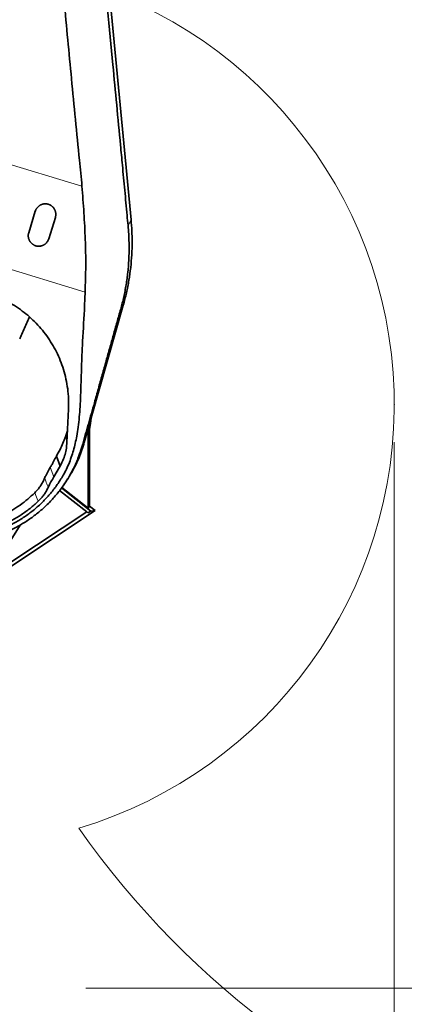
# Model space of a CAD drawing. Header units: millimetres. Extents: x 0 to 14900, y 0 to 10500.
# Tile 12 of 56: x 3840 to 4353, y 4523 to 5839. Entities that reach past the tile are written whole.
import ezdxf

# ---------------------------------------------------------------- set-up
doc = ezdxf.new("R2010")
doc.units = ezdxf.units.MM
doc.header["$LTSCALE"] = 25
doc.header["$PDSIZE"] = -1
doc.styles.add('SLDTEXTSTYLE0', font='TXT', dxfattribs={"width": 0.605})
doc.dimstyles.new('SLDDIMSTYLE0', dxfattribs={"dimtxt": 87.5, "dimasz": 87.5, "dimexe": 0, "dimexo": 0.0625, "dimgap": 21.875, "dimtad": 1, "dimdec": 0, "dimrnd": 1e-09, "dimzin": 12, "dimdsep": 46, "dimtxsty": 'SLDTEXTSTYLE0', "dimsah": 1, "dimcen": 0.09, "dimadec": 0, "dimazin": 3, "dimtfac": 1, "dimtofl": 0, "dimtmove": 0, "dimatfit": 3, "dimfxl": 1, "dimfrac": 2, "dimtolj": 1, "dimtzin": 12, "dimarcsym": 0})

# ---------------------------------------------------------------- blocks, each defined once
blk = doc.blocks.new('_D')
at = {"color": 7, "linetype": 'Continuous', "lineweight": 0}
for p, q in [((4339.9, 5274.3), (4339.9, 3924.3)), ((3428.9, 4045.5), (3428.9, 3924.3)), ((4339.9, 3961.8), (3428.9, 3961.8))]:
    blk.add_line(p, q, dxfattribs=at)
at = {"color": 7, "linetype": 'Continuous', "lineweight": 18}
for points in [[(3428.9, 3961.8), (3516.4, 3949.3), (3516.4, 3974.3)], [(4339.9, 3961.8), (4252.4, 3974.3), (4252.4, 3949.3)]]:
    blk.add_solid(points, dxfattribs=at)
at = {"color": 7, "linetype": 'Continuous', "lineweight": 18, "insert": (3784.1, 4074.6), "char_height": 87.5, "attachment_point": 1, "style": 'SLDTEXTSTYLE0'}
blk.add_mtext('911', dxfattribs=at)
blk = doc.blocks.new('_D_3')
at = {"color": 7, "linetype": 'Continuous', "lineweight": 0}
for p, q in [((6029.5, 5372.3), (6029.5, 3670.2)), ((3428.9, 4045.5), (3428.9, 3670.2)), ((6029.5, 3707.7), (3428.9, 3707.7))]:
    blk.add_line(p, q, dxfattribs=at)
at = {"color": 7, "linetype": 'Continuous', "lineweight": 18}
for points in [[(3428.9, 3707.7), (3516.4, 3695.2), (3516.4, 3720.2)], [(6029.5, 3707.7), (5942, 3720.2), (5942, 3695.2)]]:
    blk.add_solid(points, dxfattribs=at)
at = {"color": 7, "linetype": 'Continuous', "lineweight": 18, "insert": (4595.5, 3820.5), "char_height": 87.5, "attachment_point": 1, "style": 'SLDTEXTSTYLE0'}
blk.add_mtext('2601', dxfattribs=at)
blk = doc.blocks.new('_D_4')
at = {"color": 7, "linetype": 'Continuous', "lineweight": 0}
for p, q in [((3798.9, 7609.1), (6438.1, 7609.1)), ((6400.6, 7609.1), (6400.6, 4544.3)), ((3927.7, 4544.3), (6438.1, 4544.3))]:
    blk.add_line(p, q, dxfattribs=at)
at = {"color": 7, "linetype": 'Continuous', "lineweight": 18}
for points in [[(6400.6, 7609.1), (6388.1, 7521.6), (6413.1, 7521.6)], [(6400.6, 4544.3), (6413.1, 4631.8), (6388.1, 4631.8)]]:
    blk.add_solid(points, dxfattribs=at)
at = {"color": 7, "linetype": 'Continuous', "lineweight": 18, "insert": (6287.8, 5943), "char_height": 87.5, "attachment_point": 1, "rotation": 90, "style": 'SLDTEXTSTYLE0'}
blk.add_mtext('3065', dxfattribs=at)
blk = doc.blocks.new('_D_5')
at = {"color": 7, "linetype": 'Continuous', "lineweight": 0}
for p, q in [((3927.7, 4544.3), (6438.1, 4544.3)), ((6400.6, 4262.4), (6400.6, 4544.3)), ((4919.6, 4262.4), (6438.1, 4262.4)), ((6400.6, 4262.4), (6400.6, 3993.6))]:
    blk.add_line(p, q, dxfattribs=at)
at = {"color": 7, "linetype": 'Continuous', "lineweight": 18}
for points in [[(6400.6, 4544.3), (6388.1, 4456.8), (6413.1, 4456.8)], [(6400.6, 4262.4), (6413.1, 4349.9), (6388.1, 4349.9)]]:
    blk.add_solid(points, dxfattribs=at)
at = {"color": 7, "linetype": 'Continuous', "lineweight": 18, "insert": (6287.8, 3993.6), "char_height": 87.5, "attachment_point": 1, "rotation": 90, "style": 'SLDTEXTSTYLE0'}
blk.add_mtext('282', dxfattribs=at)

msp = doc.modelspace()

# ---------------------------------------------------------------- linework, layer by layer
at = {"color": 7, "linetype": 'Continuous', "lineweight": 35}
for p, q in [((3948.1974025, 5992.2675931), (3988.3499359, 5571.4458757)), ((3851.6273493, 5554.2802593), (3860.3985005, 5582.9694019)), ((3887.1750337, 5574.7829942), (3878.4038825, 5546.0938515)), ((3977.9547223, 5457.2967162), (3925.8870263, 5273.9914548)), ((3904.7522064, 5318.518022), (3902.6368369, 5273.7806779)), ((3900.564821, 5281.287876), (3903.3748622, 5289.388964)), ((3930.8288959, 5291.2883051), (3930.8789327, 5291.565551)), ((3930.8288959, 5186.1414455), (3930.8288959, 5291.2883051)), ((3932.9241421, 5291.1004776), (3930.8288959, 5291.2883051)), ((3932.9241421, 5291.1004776), (3932.9241421, 5188.4927439)), ((3902.6368369, 5273.7806779), (3902.2216456, 5268.1136101)), ((3893.7509634, 5242.2845179), (3888.5302033, 5255.4520284)), ((3885.3011895, 5227.8432861), (3892.8977535, 5240.6592023)), ((3892.8977535, 5240.6592023), (3893.7509634, 5242.2845179)), ((3877.5903863, 5213.7488708), (3877.5960241, 5213.7614761)), ((3930.8288959, 5186.1414455), (3896.0390443, 5213.814543)), ((3897.7227979, 5216.0341159), (3899.5495859, 5218.6400359)), ((3892.8905809, 5209.7235443), (3929.0879255, 5180.9308763)), ((3934.5680539, 5182.1292189), (3895.5435478, 5213.1707128)), ((3932.9241421, 5188.4927439), (3930.8288959, 5186.1414455)), ((3932.9241421, 5188.4927439), (3940.2069086, 5182.6997699)), ((3940.2069086, 5182.6997699), (3828.8925192, 5109.0223828)), ((3929.0879255, 5180.9308763), (3829.2794856, 5114.8691111)), ((3929.0879255, 5180.9308763), (3930.7545964, 5179.6051464)), ((3930.7545964, 5179.6051464), (3934.5680539, 5182.1292189)), ((3940.2069086, 5182.6997699), (3934.5680539, 5182.1292189)), ((3840.1072244, 5163.3789159), (3815.2625366, 5122.9944523))]:
    msp.add_line(p, q, dxfattribs=at)
at = {"color": 8, "linetype": 'Continuous', "lineweight": 18}
for p, q in [((3760.8839645, 5665.7471715), (3922.7556965, 5616.3881196)), ((3984.2935821, 5563.9734031), (3988.3499359, 5571.4458757)), ((3926.9748263, 5474.8943118), (3719.0279483, 5538.302917)), ((3974.4718535, 5451.9808814), (3977.9547223, 5457.2967162)), ((3902.7633761, 5276.4568192), (3900.564821, 5281.287876)), ((3923.3186598, 5270.071407), (3925.8870263, 5273.9914548)), ((3885.3011895, 5227.8432861), (3880.4801935, 5240.7262458))]:
    msp.add_line(p, q, dxfattribs=at)
at = {"color": 7, "linetype": 'Continuous', "lineweight": 35, "flags": 128}
msp.add_lwpolyline([(3935.0027609, 5306.0835626), (3934.2099784, 5299.2650737), (3932.9241421, 5291.1004776)], dxfattribs=at)
at = {"color": 8, "linetype": 'Continuous', "lineweight": 18, "flags": 128}
msp.add_lwpolyline([(3859.6161676, 5206.4954623), (3861.9619014, 5200.8067334), (3863.881338, 5196.1519332), (3864.3061633, 5195.1217678)], dxfattribs=at)
at = {"color": 7, "linetype": 'Continuous', "lineweight": 18}
for centre, radius, start, end in [((3748.8889757, 5324.2675931), 2284.8733767, 5, 155), ((3748.8889757, 5324.2675931), 590.9678258, 286.696479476, 76.696479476), ((4869.6080111, 5422.3178037), 1159.8733767, 214.9292866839, 5)]:
    msp.add_arc(centre, radius, start, end, dxfattribs=at)
at = {"color": 7, "linetype": 'Continuous', "lineweight": 35}
for points, knots in [([(3901.756062, 6461.3517544), (3901.8848622, 6459.6238239), (3902.1425284, 6456.1670811), (3902.6921128, 6449.5174669), (3903.4100622, 6441.4643835), (3904.2917146, 6432.0846276), (3905.2218624, 6422.3287074), (3906.1637997, 6412.1567426), (3907.1744544, 6400.817362), (3908.2179256, 6388.7182657), (3909.9960494, 6367.7283141), (3912.4458468, 6338.6173017), (3915.654869, 6301.280766), (3918.9012095, 6263.9012869), (3922.1981257, 6226.4955865), (3925.5495872, 6189.0851356), (3928.9591262, 6151.6739257), (3932.430409, 6114.2682429), (3935.9439227, 6076.9240675), (3939.4760006, 6039.6444781), (3944.1888935, 5990.0010286), (3952.383246, 5903.0421227), (3961.0997661, 5810.6172243), (3969.135673, 5725.0996341), (3973.3701876, 5680.3772704), (3976.9801317, 5642.3848143), (3979.3965894, 5616.6358992), (3981.4569485, 5594.2098112), (3982.9044561, 5578.5014189), (3983.8660342, 5568.4448635), (3984.2935821, 5563.9734031)], [0, 0, 0, 0, 0.0059260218, 0.0118550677, 0.0222611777, 0.0327327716, 0.0432083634, 0.0549428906, 0.0666781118, 0.081005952, 0.0953362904, 0.1368858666, 0.178444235, 0.2200376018, 0.2616473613, 0.3031999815, 0.3447787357, 0.3864329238, 0.4281064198, 0.4696563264, 0.5112068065, 0.5943059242, 0.7605041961, 0.8203727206, 0.8802429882, 0.9101718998, 0.9475858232, 0.9663025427, 0.985017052, 1, 1, 1, 1]), ([(3922.7556965, 5616.3881196), (3922.2652489, 5622.2119915), (3921.2843364, 5633.8599402), (3918.152602, 5663.6371867), (3913.818744, 5705.7623121), (3907.1785472, 5776.8508367), (3898.8952101, 5864.5003704), (3889.0289327, 5966.4514428), (3879.6808957, 6066.1852397), (3873.3750769, 6131.156482), (3870.2221696, 6163.6420815)], [0, 0, 0, 0, 0.0318915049, 0.0637841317, 0.1633788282, 0.2629738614, 0.4533860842, 0.6437987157, 0.821899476, 1, 1, 1, 1]), ([(3922.7556965, 5616.3881196), (3923.2159381, 5610.4613222), (3924.1364145, 5598.6078176), (3925.3711819, 5580.8441462), (3926.4008763, 5563.0967741), (3927.1990733, 5545.3506988), (3927.7061255, 5527.6474519), (3927.8292762, 5509.971012), (3927.514129, 5492.3634739), (3927.1546558, 5480.7193718), (3926.9748263, 5474.8943118)], [0, 0, 0, 0, 0.123998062, 0.247994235, 0.3725580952, 0.4971199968, 0.6223849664, 0.7476451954, 0.8737573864, 1, 1, 1, 1]), ([(3860.3985005, 5582.9694019), (3860.4613672, 5583.1656419), (3860.6434752, 5583.7340965), (3861.0171782, 5584.6535277), (3861.5515409, 5585.7160013), (3862.1840645, 5586.7418267), (3862.9004931, 5587.706058), (3863.6900869, 5588.5982432), (3864.5488036, 5589.4183005), (3865.4866143, 5590.172151), (3866.4813417, 5590.8388006), (3867.5184845, 5591.4126798), (3868.5939259, 5591.8955428), (3869.7208437, 5592.2908117), (3870.8721754, 5592.5864646), (3872.0326248, 5592.7820077), (3873.1989551, 5592.8803583), (3874.3839831, 5592.8804544), (3875.5603676, 5592.7799667), (3876.7137949, 5592.5830291), (3877.8421711, 5592.2930227), (3878.955372, 5591.905246), (3880.0290401, 5591.4257521), (3881.0510767, 5590.8625882), (3882.0204194, 5590.2191682), (3882.9430278, 5589.4889939), (3883.7994206, 5588.6845553), (3884.5806482, 5587.8169816), (3885.2865096, 5586.8895245), (3885.9193087, 5585.8955439), (3886.4654313, 5584.8520815), (3886.9198209, 5583.7723612), (3887.2830352, 5582.6593679), (3887.5545283, 5581.5072952), (3887.7271151, 5580.3362728), (3887.8000612, 5579.1604949), (3887.7751988, 5577.9823984), (3887.647938, 5576.7977793), (3887.44447, 5575.7257407), (3887.2546013, 5575.0613981), (3887.1750337, 5574.7829942)], [0, 0, 0, 0, 0.014148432, 0.0409842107, 0.0680074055, 0.0956245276, 0.1234481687, 0.1501281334, 0.1769962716, 0.2044613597, 0.23213418, 0.2585241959, 0.2851001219, 0.3122649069, 0.3396341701, 0.3657788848, 0.3921066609, 0.4190127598, 0.4461190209, 0.4721375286, 0.498336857, 0.5251059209, 0.552071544, 0.5780976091, 0.60430333, 0.6310738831, 0.6580388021, 0.6841895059, 0.7105198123, 0.7374139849, 0.7645018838, 0.790862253, 0.8174032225, 0.8445110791, 0.8718136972, 0.8984171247, 0.9252031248, 0.9525631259, 0.9801207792, 1, 1, 1, 1]), ([(3988.3487444, 5571.4457629), (3988.7484625, 5566.5466834), (3989.5479055, 5556.7484394), (3989.8782931, 5541.1956174), (3989.4359044, 5524.8426935), (3988.0119724, 5507.7351724), (3985.6326621, 5490.7376371), (3982.3795715, 5473.8786725), (3979.4289039, 5462.8240567), (3977.9536425, 5457.2970203)], [0, 0, 0, 0, 0.1279083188, 0.2558188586, 0.4046699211, 0.5535174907, 0.7023573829, 0.8511860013, 1, 1, 1, 1]), ([(3984.2935821, 5563.9734031), (3984.6210705, 5560.1331365), (3985.2765137, 5552.4471366), (3985.7036812, 5540.8595614), (3985.7337379, 5529.258924), (3985.2759641, 5515.9944965), (3984.317681, 5503.910702), (3982.9978836, 5492.9669766), (3981.778553, 5484.761621), (3980.326732, 5476.5605573), (3978.6297973, 5468.3562241), (3976.707876, 5460.1593762), (3975.2175349, 5454.7082918), (3974.4718535, 5451.9808814)], [0, 0, 0, 0, 0.10133700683, 0.20281826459, 0.30473476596, 0.40687705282, 0.55408677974, 0.62782697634, 0.70168213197, 0.77607779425, 0.85053611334, 0.92521683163, 1, 1, 1, 1]), ([(3878.4038825, 5546.0938515), (3878.3018589, 5545.7829021), (3878.097327, 5545.1595255), (3877.5742542, 5543.9414316), (3876.7020529, 5542.3729227), (3875.2878115, 5540.5725585), (3873.7887043, 5539.224095), (3872.4611559, 5538.3113791), (3871.4207857, 5537.7187619), (3870.3175221, 5537.210502), (3869.1827424, 5536.8037402), (3868.0328734, 5536.4994512), (3866.8718862, 5536.2937544), (3865.6812069, 5536.1855495), (3864.4957667, 5536.1802151), (3863.3310747, 5536.2730266), (3862.1895875, 5536.4588136), (3861.0536348, 5536.7420914), (3859.9519937, 5537.1177724), (3858.8973149, 5537.5777547), (3857.8905627, 5538.1175514), (3856.9213133, 5538.7444671), (3856.0083247, 5539.4488479), (3855.1613453, 5540.2209451), (3854.3809645, 5541.0577345), (3853.6650238, 5541.9642319), (3853.0247858, 5542.9298846), (3852.4672934, 5543.9435034), (3851.9934165, 5545.00291), (3851.6054682, 5546.1087938), (3851.3470895, 5547.1075867), (3851.1847216, 5547.9765678), (3851.0875066, 5548.7072187), (3851.0287868, 5549.4449019), (3851.0063354, 5550.281084), (3851.0418517, 5551.2131533), (3851.186451, 5552.5914428), (3851.4503613, 5553.6023244), (3851.6273493, 5554.2802593)], [0, 0, 0, 0, 0.0225291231, 0.0451653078, 0.0911887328, 0.1456377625, 0.2016991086, 0.2285419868, 0.2555771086, 0.2832264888, 0.311091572, 0.3373338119, 0.3637647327, 0.3907970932, 0.4180398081, 0.4436951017, 0.4695319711, 0.4959427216, 0.5225519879, 0.5479575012, 0.5735380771, 0.5996666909, 0.6259827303, 0.6516064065, 0.6774027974, 0.7037370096, 0.7302541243, 0.7564449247, 0.7828111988, 0.8097245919, 0.8368245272, 0.8536610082, 0.8705422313, 0.8875598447, 0.9046233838, 0.928162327, 0.9518229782, 1, 1, 1, 1]), ([(3926.9748263, 5474.8943118), (3926.6383431, 5466.9212037), (3925.6288237, 5443.0002199), (3923.653449, 5411.1464341), (3922.234364, 5379.1330974), (3921.6323425, 5356.9762434), (3921.0827848, 5337.7342516), (3920.3354073, 5322.0409176), (3919.2655463, 5307.8844785), (3917.7894262, 5294.7705162), (3915.9379143, 5283.0165481), (3913.8147815, 5272.6288875), (3911.417731, 5263.1764691), (3908.5306828, 5253.9135278), (3905.110342, 5244.8867766), (3901.1509355, 5236.2489518), (3895.8463808, 5226.5486621), (3888.9047406, 5215.9484224), (3879.9699746, 5204.5269747), (3869.9710778, 5193.7420173), (3859.0714192, 5183.9192849), (3847.4130248, 5175.1549954), (3835.128184, 5167.4597185), (3822.0493622, 5160.7499197), (3808.4842905, 5155.2163449), (3794.6192048, 5150.9014962), (3780.5945642, 5147.7766623), (3766.1780272, 5145.8097642), (3751.7079644, 5145.0649152), (3737.3555491, 5145.5245112), (3723.2219288, 5147.128873), (3709.1644144, 5149.8905363), (3695.4814786, 5153.8489129), (3685.0030619, 5157.5996323), (3679.3284295, 5160.3313321), (3677.8295682, 5161.052866)], [0, 0, 0, 0, 0.0484195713, 0.1452687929, 0.1936924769, 0.2428509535, 0.2797214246, 0.3104646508, 0.3381785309, 0.365889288, 0.3905865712, 0.4104411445, 0.43029383, 0.4498168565, 0.4693536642, 0.4888673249, 0.5074076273, 0.5362796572, 0.5653611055, 0.5947493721, 0.6245805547, 0.6531276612, 0.6816748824, 0.7106468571, 0.7400628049, 0.7679813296, 0.7958994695, 0.8241531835, 0.8528921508, 0.8802516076, 0.9076110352, 0.9354775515, 0.9633441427, 0.9903179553, 1, 1, 1, 1]), ([(3795.4367333, 5473.6774809), (3799.3707846, 5472.3777656), (3807.3108014, 5469.7545762), (3818.786264, 5464.6011355), (3829.9468208, 5458.5379939), (3840.476047, 5451.6139993), (3850.3803115, 5443.8892569), (3859.5414913, 5435.4703514), (3868.0648168, 5426.2689966), (3875.8029634, 5416.4176067), (3882.724474, 5405.9647996), (3888.7889721, 5394.9668525), (3893.9784688, 5383.4269514), (3898.2792177, 5371.2754446), (3901.6023369, 5358.6242201), (3903.8496715, 5345.4829716), (3905.050647, 5332.0649144), (3904.8519228, 5323.0443745), (3904.7522064, 5318.518022)], [0, 0, 0, 0, 0.059556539, 0.1202017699, 0.1808479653, 0.2426119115, 0.3021661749, 0.3627469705, 0.4233293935, 0.4849551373, 0.5459553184, 0.6073546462, 0.6699835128, 0.7330252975, 0.7985953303, 0.8646226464, 0.9320699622, 1, 1, 1, 1]), ([(3974.4718535, 5451.9808814), (3972.839457, 5446.1954431), (3969.5745711, 5434.6242374), (3964.7162411, 5417.3457912), (3959.8794825, 5400.1128287), (3954.9234055, 5382.4266386), (3949.8544217, 5364.3072041), (3944.6433146, 5345.6863466), (3939.8284653, 5328.5181776), (3935.3635284, 5312.7065467), (3931.9546868, 5300.7290141), (3929.2136115, 5291.1154579), (3927.1750138, 5283.9242692), (3925.1715663, 5276.8002603), (3923.9348907, 5272.3092572), (3923.3186598, 5270.071407)], [0, 0, 0, 0, 0.0947718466, 0.1895490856, 0.2844852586, 0.3794237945, 0.4825350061, 0.5856442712, 0.6887167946, 0.7664249, 0.8441632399, 0.8832095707, 0.9224156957, 0.9613400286, 1, 1, 1, 1]), ([(3839.594448, 5412.5761734), (3840.2103741, 5413.9500538), (3842.0366231, 5418.0236721), (3845.0481955, 5424.7892713), (3848.6166207, 5432.8289014), (3851.105839, 5438.4451193), (3852.4024118, 5441.3992039), (3852.5280305, 5441.6854109)], [0, 0, 0, 0, 0.142438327, 0.422336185, 0.6979421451, 0.9707350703, 1, 1, 1, 1]), ([(3888.5302033, 5255.4520284), (3890.2345345, 5258.4581245), (3893.4307362, 5264.095579), (3897.4141114, 5272.7516414), (3899.5131094, 5278.438468), (3900.564821, 5281.287876)], [0, 0, 0, 0, 0.3630580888, 0.6808576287, 1, 1, 1, 1]), ([(3923.3186598, 5270.071407), (3922.839379, 5268.3825245), (3921.874567, 5264.9827348), (3920.151981, 5259.7582117), (3917.8919958, 5253.5529245), (3914.9573232, 5246.4391112), (3910.8076469, 5237.6242211), (3905.1706482, 5227.2473753), (3897.6181495, 5215.5209222), (3889.94037, 5205.5436291), (3883.2351302, 5197.8897351), (3877.8942917, 5192.295828), (3872.2966655, 5186.9156251), (3864.6554976, 5180.1796074), (3854.6442172, 5172.4208903), (3844.029357, 5165.5249835), (3835.1151677, 5160.5036677), (3825.8555849, 5155.7978489), (3814.0952242, 5150.742897), (3799.647359, 5145.9216473), (3784.9191731, 5142.3207031), (3769.755107, 5139.9275291), (3754.5096717, 5138.8307699), (3740.6106106, 5138.9850942), (3728.7678415, 5139.9640306), (3718.7765104, 5141.3668159), (3707.5292145, 5143.5389067), (3694.7365858, 5146.9575351), (3682.6105903, 5151.1799923), (3675.598151, 5154.3456979), (3673.0858051, 5155.4798749)], [0, 0, 0, 0, 0.0181060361, 0.0364481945, 0.0547958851, 0.0829615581, 0.1111336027, 0.1491028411, 0.1972262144, 0.245682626, 0.2704215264, 0.2952513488, 0.3201267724, 0.3450945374, 0.3931380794, 0.4415207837, 0.4662324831, 0.4910375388, 0.5408235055, 0.5883549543, 0.6362218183, 0.6851907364, 0.7344347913, 0.7815952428, 0.8173914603, 0.8475277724, 0.8776641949, 0.9264958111, 0.973665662, 1, 1, 1, 1]), ([(3898.1503022, 5251.8704387), (3899.1186059, 5254.476883), (3901.0745356, 5259.7417829), (3901.8367656, 5265.3046826), (3902.2216456, 5268.1136101)], [0, 0, 0, 0, 0.4950605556, 1, 1, 1, 1]), ([(3925.8863854, 5273.9916353), (3924.8573284, 5270.5880022), (3922.7993702, 5263.7812518), (3918.5238755, 5252.6370653), (3912.9873266, 5240.6611738), (3906.5033318, 5228.8912328), (3901.6187005, 5221.8083382), (3899.4702759, 5218.6930437)], [0, 0, 0, 0, 0.1732826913, 0.3465391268, 0.5811989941, 0.8157972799, 1, 1, 1, 1]), ([(3880.4801935, 5240.7262458), (3881.2337013, 5241.9724803), (3882.7407165, 5244.4649486), (3885.4835802, 5249.344765), (3887.3319881, 5253.0500852), (3888.5302033, 5255.4520284)], [0, 0, 0, 0, 0.2602228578, 0.5204455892, 1, 1, 1, 1]), ([(3872.871227, 5225.9686307), (3873.487856, 5227.3838734), (3875.7008513, 5232.4629819), (3878.4773432, 5237.2634094), (3880.4801935, 5240.7262458)], [0, 0, 0, 0, 0.2786399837, 1, 1, 1, 1]), ([(3893.7509634, 5242.2845179), (3893.7748079, 5242.3317189), (3895.3611889, 5245.4720152), (3896.7663055, 5248.6954523), (3898.1503022, 5251.8704387)], [0, 0, 0, 0, 0.0150307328, 1, 1, 1, 1]), ([(3877.5960241, 5213.7614761), (3878.7385712, 5216.1862731), (3881.02032, 5221.0287672), (3883.8756284, 5225.5740012), (3885.3011895, 5227.8432861)], [0, 0, 0, 0, 0.5007330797, 1, 1, 1, 1]), ([(3872.871227, 5225.9686307), (3872.1870669, 5224.4543395), (3870.8140037, 5221.4152589), (3868.2639618, 5217.0552603), (3865.3425815, 5212.8673908), (3862.4238049, 5209.3424304), (3860.415503, 5207.3059951), (3859.6161676, 5206.4954623)], [0, 0, 0, 0, 0.2101895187, 0.4218362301, 0.6380956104, 0.8559564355, 1, 1, 1, 1]), ([(3864.3061451, 5195.1218118), (3865.4941297, 5196.2953293), (3867.8783525, 5198.6505173), (3871.072511, 5202.5689004), (3873.9587862, 5206.7699551), (3876.0997024, 5210.5420502), (3877.2057808, 5212.9214916), (3877.5903863, 5213.7488708)], [0, 0, 0, 0, 0.2162332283, 0.43396874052, 0.65643571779, 0.88053585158, 1, 1, 1, 1]), ([(3687.7452103, 5172.894246), (3688.1451176, 5172.7079591), (3692.544871, 5170.6584438), (3701.3626226, 5167.7053643), (3714.1467417, 5164.1887907), (3727.2392191, 5161.86976), (3740.4690344, 5160.6254619), (3753.7085215, 5160.5118762), (3766.8704777, 5161.5414394), (3779.8798247, 5163.6633368), (3792.6700358, 5166.8504459), (3805.1671551, 5171.0912313), (3817.2839859, 5176.3940474), (3828.9649118, 5182.6958079), (3840.0816859, 5189.9395026), (3850.3833665, 5197.8322357), (3856.6082031, 5203.67306), (3859.6161676, 5206.4954623)], [0, 0, 0, 0, 0.0071292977, 0.0784360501, 0.1497768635, 0.2213766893, 0.2929762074, 0.3643165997, 0.4350771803, 0.5060874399, 0.5771012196, 0.6478666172, 0.7191167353, 0.7906113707, 0.8621117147, 0.9333696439, 1, 1, 1, 1]), ([(3864.3058862, 5195.1221684), (3860.726134, 5191.9186759), (3853.5800361, 5185.5236882), (3841.8301075, 5177.1247438), (3829.4590943, 5169.7019117), (3816.4766481, 5163.3924853), (3803.0025355, 5158.2196869), (3789.1302049, 5154.2303598), (3774.9652522, 5151.4511432), (3760.6126713, 5149.9044822), (3746.1792985, 5149.6009997), (3731.774574, 5150.5459955), (3717.4993958, 5152.719747), (3703.4855452, 5156.1582348), (3691.244856, 5160.1446078), (3683.9297123, 5163.4608681), (3680.9867695, 5164.7950269)], [0, 0, 0, 0, 0.0745770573, 0.1488748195, 0.2228859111, 0.2966106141, 0.3700588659, 0.4432479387, 0.5162040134, 0.5889595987, 0.6615542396, 0.7340318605, 0.8064406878, 0.8788305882, 0.9512525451, 1, 1, 1, 1])]:
    msp.add_open_spline(points, degree=3, knots=knots, dxfattribs=at)
at = {"color": 8, "linetype": 'Continuous', "lineweight": 18}
msp.add_open_spline([(3877.5960241, 5213.7614761), (3876.7437008, 5215.9561631), (3875.8632819, 5218.223195), (3874.2887595, 5222.293031), (3873.5660019, 5224.1671098), (3872.871227, 5225.9686307)], degree=3, knots=[0, 0, 0, 0, 0.5401291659, 0.5579337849, 1, 1, 1, 1], dxfattribs=at)
at = {"color": 7, "linetype": 'Continuous', "lineweight": 0}
msp.add_point((4339.8568016, 5324.2675931), dxfattribs=at)

# ---------------------------------------------------------------- dimensions: what is measured, and where the dimension line sits
at = {"color": 7, "linetype": 'Continuous', "lineweight": 18}
for p1, picture, middle in [((3748.8889757, 7609.1409698), '_D_4', (6400.6298523, 6076.7042815)), ((4869.6080111, 4262.444427), '_D_5', (6400.6298523, 4093.9080192))]:
    dim = msp.add_linear_dim(base=(6400.6298523, 4544.2675931), p1=p1, p2=(3877.6889757, 4544.2675931), angle=90, dimstyle='SLDDIMSTYLE0', dxfattribs=at)
    dim.commit()
    dim.dimension.update_dxf_attribs({"geometry": picture, "text_midpoint": middle, "dimtype": 160})
for base, p1, picture, middle in [((3428.8889757, 3707.6821677), (6029.4813878, 5422.3178037), '_D_3', (4729.1851818, 3707.6821677)), ((3428.8889757, 3961.7675931), (4339.8568016, 5324.2675931), '_D', (3884.3728887, 3961.7675931))]:
    dim = msp.add_linear_dim(base=base, p1=p1, p2=(3428.8889757, 4095.4675931), dimstyle='SLDDIMSTYLE0', dxfattribs=at)
    dim.commit()
    dim.dimension.update_dxf_attribs({"geometry": picture, "text_midpoint": middle, "dimtype": 160})

doc.saveas('drawing.dxf')
